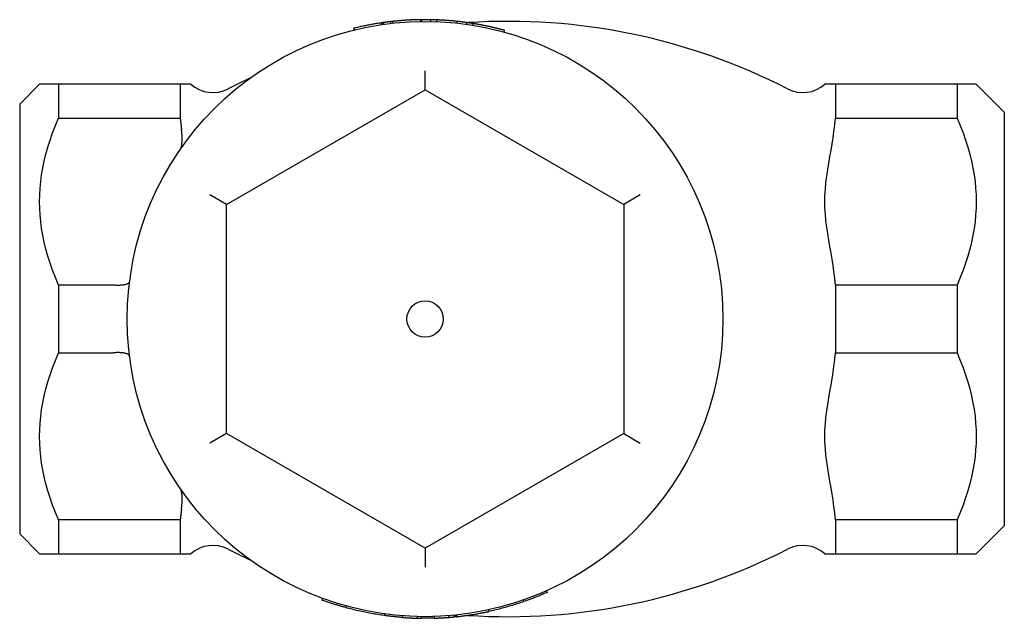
# Model space of a CAD drawing. Header units: millimetres. Extents: x 51 to 3895, y 67 to 331.
# Tile 2 of 3: x 284 to 344, y 295 to 331. Entities that reach past the tile are written whole.
import ezdxf

# ---------------------------------------------------------------- set-up
doc = ezdxf.new("R2010")
doc.units = ezdxf.units.MM
doc.layers.add('DETAIL', color=2, linetype='Continuous')

msp = doc.modelspace()

# ---------------------------------------------------------------- linework, layer by layer
at = {"layer": 'DETAIL'}
for p, q in [((305.996, 330.89), (305.981, 330.989)), ((306.107, 331.007), (306.077, 331.003)), ((306.091, 330.904), (306.077, 331.003)), ((306.121, 330.908), (306.107, 331.007)), ((306.557, 330.964), (306.545, 331.063)), ((306.682, 330.978), (306.671, 331.078)), ((308.369, 331.082), (308.368, 331.182)), ((308.433, 331.082), (308.432, 331.182)), ((308.965, 331.08), (308.966, 331.18)), ((309.343, 331.069), (309.347, 331.169)), ((310.567, 330.978), (310.578, 331.078)), ((311.139, 330.907), (311.153, 331.006)), ((311.52, 330.849), (311.536, 330.948)), ((304.33, 330.666), (304.314, 330.662)), ((304.337, 330.565), (304.314, 330.662)), ((304.354, 330.569), (304.33, 330.666)), ((313.403, 330.438), (313.429, 330.534)), ((308.626, 326.94), (308.626, 328.095)), ((284.126, 326.083), (285.326, 327.283)), ((286.476, 327.283), (285.326, 327.283)), ((286.476, 327.283), (286.476, 325.232)), ((293.826, 327.283), (286.476, 327.283)), ((293.826, 327.283), (293.826, 325.232)), ((293.873, 327.283), (293.826, 327.283)), ((294.472, 327.283), (293.873, 327.283)), ((333.378, 327.283), (332.78, 327.283)), ((333.426, 327.283), (333.378, 327.283)), ((333.426, 327.283), (333.426, 325.232)), ((340.776, 327.283), (333.426, 327.283)), ((340.776, 327.283), (340.776, 325.232)), ((341.926, 327.283), (340.776, 327.283)), ((343.626, 325.583), (341.926, 327.283)), ((296.626, 320.012), (308.626, 326.94)), ((308.626, 326.94), (320.626, 320.012)), ((284.126, 326.083), (284.126, 300.083)), ((343.626, 325.583), (343.626, 300.583)), ((286.476, 325.232), (293.826, 325.232)), ((333.426, 325.232), (340.776, 325.232)), ((296.626, 320.012), (295.626, 320.589)), ((321.626, 320.589), (320.626, 320.012)), ((296.626, 306.155), (296.626, 320.012)), ((320.626, 320.012), (320.626, 306.155)), ((286.476, 315.135), (286.476, 311.032)), ((289.752, 315.135), (286.476, 315.135)), ((333.426, 315.135), (333.426, 311.032)), ((340.776, 315.135), (333.426, 315.135)), ((340.776, 315.135), (340.776, 311.032)), ((286.476, 311.032), (289.752, 311.032)), ((333.426, 311.032), (340.776, 311.032)), ((296.626, 306.155), (295.626, 305.578)), ((308.626, 299.227), (296.626, 306.155)), ((320.626, 306.155), (308.626, 299.227)), ((320.626, 306.155), (321.626, 305.578)), ((286.476, 300.935), (286.476, 298.883)), ((293.826, 300.935), (286.476, 300.935)), ((293.826, 300.935), (293.826, 298.883)), ((333.426, 300.935), (333.426, 298.883)), ((340.776, 300.935), (333.426, 300.935)), ((340.776, 300.935), (340.776, 298.883)), ((343.626, 300.583), (341.926, 298.883)), ((284.126, 300.083), (285.326, 298.883)), ((285.326, 298.883), (286.476, 298.883)), ((286.476, 298.883), (293.826, 298.883)), ((293.826, 298.883), (293.873, 298.883)), ((293.873, 298.883), (294.472, 298.883)), ((308.626, 299.227), (308.626, 298.072)), ((332.78, 298.883), (333.378, 298.883)), ((333.378, 298.883), (333.426, 298.883)), ((333.426, 298.883), (340.776, 298.883)), ((340.776, 298.883), (341.926, 298.883)), ((315.952, 296.642), (315.993, 296.551)), ((302.426, 296.185), (302.392, 296.091)), ((303.854, 295.727), (303.828, 295.631)), ((314.558, 296.089), (314.591, 295.995)), ((306.181, 295.25), (306.168, 295.151)), ((307.259, 295.135), (307.251, 295.036)), ((310.046, 295.14), (310.054, 295.04)), ((310.347, 295.166), (310.356, 295.066)), ((310.482, 295.079), (310.471, 295.178)), ((310.516, 295.183), (310.526, 295.083)), ((310.541, 295.186), (310.552, 295.086)), ((312.456, 295.496), (312.478, 295.398)), ((312.461, 295.497), (312.482, 295.399)), ((312.478, 295.398), (312.482, 295.399)), ((308.139, 295.09), (308.136, 294.99)), ((308.381, 295.085), (308.379, 294.985)), ((309.164, 295.091), (309.167, 294.991)), ((310.526, 295.083), (310.552, 295.086))]:
    msp.add_line(p, q, dxfattribs=at)
at = {"layer": 'DETAIL', "flags": 128}
for points in [[(305.981, 330.989), (305.912, 330.979), (305.843, 330.968), (305.773, 330.957), (305.704, 330.946), (305.635, 330.935), (305.566, 330.923), (305.497, 330.911), (305.428, 330.899), (305.359, 330.886), (305.29, 330.873), (305.221, 330.86), (305.152, 330.847), (305.083, 330.833), (305.015, 330.819), (304.946, 330.805), (304.877, 330.791), (304.809, 330.776), (304.74, 330.761), (304.672, 330.746), (304.603, 330.731), (304.535, 330.715), (304.467, 330.699), (304.399, 330.683), (304.33, 330.666)], [(306.077, 331.003), (306.074, 331.003), (306.071, 331.002), (306.068, 331.002), (306.064, 331.001), (306.061, 331.001), (306.058, 331), (306.054, 331), (306.05, 330.999), (306.047, 330.999), (306.043, 330.998), (306.039, 330.998), (306.035, 330.997), (306.031, 330.996), (306.027, 330.996), (306.023, 330.995), (306.018, 330.995), (306.014, 330.994), (306.01, 330.993), (306.005, 330.993), (306, 330.992), (305.996, 330.991), (305.991, 330.991), (305.986, 330.99), (305.981, 330.989)], [(306.545, 331.063), (306.527, 331.061), (306.509, 331.059), (306.49, 331.057), (306.472, 331.055), (306.454, 331.052), (306.436, 331.05), (306.417, 331.048), (306.399, 331.046), (306.381, 331.043), (306.362, 331.041), (306.344, 331.039), (306.326, 331.037), (306.308, 331.034), (306.289, 331.032), (306.271, 331.029), (306.253, 331.027), (306.234, 331.025), (306.216, 331.022), (306.198, 331.02), (306.18, 331.017), (306.161, 331.015), (306.143, 331.012), (306.125, 331.01), (306.107, 331.007)], [(306.671, 331.078), (306.666, 331.077), (306.661, 331.076), (306.656, 331.076), (306.65, 331.075), (306.645, 331.075), (306.64, 331.074), (306.635, 331.074), (306.629, 331.073), (306.624, 331.072), (306.619, 331.072), (306.614, 331.071), (306.608, 331.071), (306.603, 331.07), (306.598, 331.069), (306.593, 331.069), (306.587, 331.068), (306.582, 331.068), (306.577, 331.067), (306.572, 331.066), (306.566, 331.066), (306.561, 331.065), (306.556, 331.065), (306.551, 331.064), (306.545, 331.063)], [(307.583, 331.153), (307.513, 331.149), (307.445, 331.145), (307.38, 331.14), (307.318, 331.136), (307.258, 331.132), (307.201, 331.127), (307.146, 331.123), (307.094, 331.118), (307.045, 331.114), (306.998, 331.11), (306.954, 331.106), (306.912, 331.102), (306.874, 331.098), (306.839, 331.095), (306.807, 331.092), (306.778, 331.089), (306.753, 331.086), (306.732, 331.084), (306.713, 331.082), (306.698, 331.08), (306.686, 331.079), (306.678, 331.078), (306.673, 331.078), (306.671, 331.078)], [(308.368, 331.182), (308.346, 331.181), (308.323, 331.181), (308.298, 331.18), (308.272, 331.18), (308.244, 331.179), (308.216, 331.179), (308.185, 331.178), (308.154, 331.177), (308.121, 331.176), (308.086, 331.175), (308.051, 331.174), (308.013, 331.173), (307.976, 331.172), (307.938, 331.17), (307.901, 331.169), (307.865, 331.167), (307.828, 331.166), (307.792, 331.164), (307.756, 331.163), (307.721, 331.161), (307.686, 331.159), (307.651, 331.157), (307.617, 331.155), (307.583, 331.153)], [(308.432, 331.182), (308.429, 331.182), (308.427, 331.182), (308.424, 331.182), (308.421, 331.182), (308.419, 331.182), (308.416, 331.182), (308.413, 331.182), (308.41, 331.182), (308.408, 331.182), (308.405, 331.182), (308.402, 331.182), (308.4, 331.182), (308.397, 331.182), (308.394, 331.182), (308.392, 331.182), (308.389, 331.182), (308.386, 331.182), (308.384, 331.182), (308.381, 331.182), (308.378, 331.182), (308.376, 331.182), (308.373, 331.182), (308.37, 331.182), (308.368, 331.182)], [(308.966, 331.18), (308.944, 331.181), (308.922, 331.181), (308.9, 331.181), (308.877, 331.182), (308.855, 331.182), (308.833, 331.182), (308.811, 331.182), (308.788, 331.183), (308.766, 331.183), (308.744, 331.183), (308.722, 331.183), (308.699, 331.183), (308.677, 331.183), (308.655, 331.183), (308.633, 331.183), (308.61, 331.183), (308.588, 331.183), (308.566, 331.183), (308.543, 331.183), (308.521, 331.183), (308.499, 331.183), (308.477, 331.183), (308.454, 331.182), (308.432, 331.182)], [(309.347, 331.169), (309.331, 331.17), (309.315, 331.17), (309.299, 331.171), (309.283, 331.171), (309.267, 331.172), (309.252, 331.173), (309.236, 331.173), (309.22, 331.174), (309.204, 331.174), (309.188, 331.175), (309.172, 331.175), (309.157, 331.176), (309.141, 331.176), (309.125, 331.177), (309.109, 331.177), (309.093, 331.177), (309.077, 331.178), (309.062, 331.178), (309.046, 331.179), (309.03, 331.179), (309.014, 331.179), (308.998, 331.18), (308.982, 331.18), (308.966, 331.18)], [(310.578, 331.078), (310.527, 331.083), (310.476, 331.089), (310.425, 331.094), (310.373, 331.099), (310.322, 331.104), (310.271, 331.109), (310.22, 331.113), (310.168, 331.118), (310.117, 331.122), (310.066, 331.126), (310.014, 331.13), (309.963, 331.134), (309.912, 331.138), (309.86, 331.141), (309.809, 331.145), (309.758, 331.148), (309.706, 331.151), (309.655, 331.154), (309.604, 331.157), (309.552, 331.16), (309.501, 331.162), (309.449, 331.165), (309.398, 331.167), (309.347, 331.169)], [(311.153, 331.006), (311.129, 331.01), (311.105, 331.013), (311.081, 331.016), (311.057, 331.019), (311.033, 331.023), (311.009, 331.026), (310.985, 331.029), (310.962, 331.032), (310.938, 331.035), (310.914, 331.038), (310.89, 331.041), (310.866, 331.044), (310.842, 331.047), (310.818, 331.05), (310.794, 331.053), (310.77, 331.056), (310.746, 331.059), (310.722, 331.062), (310.698, 331.064), (310.674, 331.067), (310.65, 331.07), (310.626, 331.073), (310.602, 331.075), (310.578, 331.078)], [(311.536, 330.948), (311.52, 330.951), (311.504, 330.953), (311.488, 330.956), (311.472, 330.958), (311.456, 330.961), (311.44, 330.963), (311.424, 330.966), (311.408, 330.968), (311.393, 330.971), (311.377, 330.973), (311.361, 330.976), (311.345, 330.978), (311.329, 330.98), (311.313, 330.983), (311.297, 330.985), (311.281, 330.988), (311.265, 330.99), (311.249, 330.992), (311.233, 330.995), (311.217, 330.997), (311.201, 330.999), (311.185, 331.002), (311.169, 331.004), (311.153, 331.006)], [(311.178, 331.003), (311.18, 331.003), (311.182, 331.003), (311.184, 331.003), (311.187, 331.003), (311.189, 331.003), (311.191, 331.003), (311.193, 331.003), (311.195, 331.004), (311.197, 331.004), (311.199, 331.004), (311.201, 331.004), (311.203, 331.004), (311.205, 331.004), (311.207, 331.004), (311.209, 331.004), (311.211, 331.005), (311.214, 331.005), (311.216, 331.005), (311.218, 331.005), (311.22, 331.005), (311.222, 331.005), (311.224, 331.005), (311.226, 331.005), (311.228, 331.006)], [(311.896, 330.886), (311.868, 330.891), (311.842, 330.895), (311.816, 330.9), (311.792, 330.904), (311.768, 330.909), (311.746, 330.913), (311.724, 330.916), (311.704, 330.92), (311.684, 330.923), (311.666, 330.926), (311.648, 330.929), (311.632, 330.932), (311.616, 330.935), (311.603, 330.937), (311.59, 330.939), (311.579, 330.941), (311.569, 330.943), (311.56, 330.944), (311.553, 330.945), (311.547, 330.946), (311.542, 330.947), (311.539, 330.947), (311.537, 330.948), (311.536, 330.948)], [(312.682, 330.723), (312.638, 330.733), (312.596, 330.743), (312.554, 330.752), (312.513, 330.761), (312.474, 330.77), (312.435, 330.778), (312.398, 330.786), (312.362, 330.794), (312.327, 330.801), (312.293, 330.808), (312.26, 330.815), (312.228, 330.821), (312.197, 330.828), (312.167, 330.834), (312.137, 330.84), (312.108, 330.845), (312.079, 330.851), (312.051, 330.856), (312.024, 330.862), (311.997, 330.867), (311.971, 330.872), (311.945, 330.876), (311.92, 330.881), (311.896, 330.886)], [(313.429, 330.534), (313.398, 330.543), (313.367, 330.551), (313.336, 330.56), (313.305, 330.568), (313.274, 330.576), (313.243, 330.585), (313.212, 330.593), (313.181, 330.601), (313.15, 330.609), (313.119, 330.617), (313.088, 330.625), (313.057, 330.633), (313.026, 330.641), (312.994, 330.648), (312.963, 330.656), (312.932, 330.664), (312.901, 330.671), (312.87, 330.679), (312.838, 330.686), (312.807, 330.694), (312.776, 330.701), (312.745, 330.709), (312.713, 330.716), (312.682, 330.723)], [(286.476, 315.135), (286.286, 315.585), (286.115, 316.028), (285.961, 316.463), (285.826, 316.892), (285.707, 317.315), (285.605, 317.734), (285.519, 318.148), (285.449, 318.559), (285.395, 318.967), (285.357, 319.374), (285.334, 319.779), (285.326, 320.183), (285.334, 320.588), (285.357, 320.993), (285.395, 321.399), (285.449, 321.808), (285.519, 322.219), (285.605, 322.633), (285.707, 323.052), (285.826, 323.475), (285.961, 323.904), (286.115, 324.339), (286.286, 324.781), (286.476, 325.232)], [(293.826, 325.232), (293.828, 325.214), (293.83, 325.197), (293.832, 325.179), (293.834, 325.162), (293.836, 325.144), (293.838, 325.127), (293.84, 325.109), (293.842, 325.092), (293.844, 325.074), (293.846, 325.057), (293.848, 325.039), (293.85, 325.022), (293.852, 325.004), (293.854, 324.987), (293.856, 324.969), (293.858, 324.952), (293.86, 324.934), (293.862, 324.917), (293.864, 324.9), (293.866, 324.882), (293.868, 324.865), (293.87, 324.847), (293.871, 324.83), (293.873, 324.813)], [(333.378, 324.813), (333.38, 324.83), (333.382, 324.847), (333.384, 324.865), (333.386, 324.882), (333.388, 324.9), (333.39, 324.917), (333.392, 324.934), (333.394, 324.952), (333.396, 324.969), (333.398, 324.987), (333.4, 325.004), (333.402, 325.022), (333.404, 325.039), (333.406, 325.057), (333.408, 325.074), (333.41, 325.092), (333.412, 325.109), (333.414, 325.127), (333.416, 325.144), (333.418, 325.162), (333.42, 325.179), (333.422, 325.197), (333.424, 325.214), (333.426, 325.232)], [(340.776, 325.232), (340.966, 324.781), (341.137, 324.339), (341.29, 323.904), (341.426, 323.475), (341.545, 323.052), (341.647, 322.633), (341.733, 322.219), (341.803, 321.808), (341.857, 321.399), (341.895, 320.993), (341.918, 320.588), (341.926, 320.183), (341.918, 319.779), (341.895, 319.374), (341.857, 318.967), (341.803, 318.559), (341.733, 318.148), (341.647, 317.734), (341.545, 317.315), (341.426, 316.892), (341.29, 316.463), (341.137, 316.028), (340.966, 315.585), (340.776, 315.135)], [(293.851, 323.364), (293.859, 323.378), (293.867, 323.396), (293.876, 323.418), (293.884, 323.443), (293.892, 323.473), (293.9, 323.505), (293.908, 323.541), (293.915, 323.58), (293.922, 323.623), (293.928, 323.669), (293.933, 323.719), (293.938, 323.771), (293.941, 323.826), (293.944, 323.885), (293.945, 323.945), (293.945, 324.009), (293.944, 324.075), (293.941, 324.143), (293.937, 324.212), (293.931, 324.284), (293.925, 324.357), (293.917, 324.433), (293.909, 324.51), (293.899, 324.589)], [(293.873, 324.813), (293.874, 324.803), (293.875, 324.794), (293.876, 324.785), (293.878, 324.775), (293.879, 324.766), (293.88, 324.756), (293.881, 324.747), (293.882, 324.738), (293.883, 324.728), (293.884, 324.719), (293.885, 324.71), (293.886, 324.7), (293.887, 324.691), (293.888, 324.682), (293.889, 324.672), (293.89, 324.663), (293.892, 324.654), (293.893, 324.645), (293.894, 324.635), (293.895, 324.626), (293.896, 324.617), (293.897, 324.607), (293.898, 324.598), (293.899, 324.589)], [(333.378, 315.554), (333.33, 315.948), (333.276, 316.324), (333.217, 316.692), (333.153, 317.071), (333.085, 317.458), (333.018, 317.852), (332.953, 318.248), (332.895, 318.645), (332.847, 319.04), (332.811, 319.43), (332.788, 319.812), (332.78, 320.183), (332.788, 320.555), (332.811, 320.937), (332.847, 321.327), (332.895, 321.722), (332.953, 322.119), (333.018, 322.515), (333.085, 322.908), (333.153, 323.296), (333.217, 323.675), (333.276, 324.042), (333.33, 324.419), (333.378, 324.813)], [(333.426, 315.135), (333.424, 315.153), (333.422, 315.17), (333.42, 315.188), (333.418, 315.205), (333.416, 315.223), (333.414, 315.24), (333.412, 315.258), (333.41, 315.275), (333.408, 315.293), (333.406, 315.31), (333.404, 315.328), (333.402, 315.345), (333.4, 315.363), (333.398, 315.38), (333.396, 315.398), (333.394, 315.415), (333.392, 315.432), (333.39, 315.45), (333.388, 315.467), (333.386, 315.485), (333.384, 315.502), (333.382, 315.519), (333.38, 315.537), (333.378, 315.554)], [(289.798, 315.133), (289.796, 315.133), (289.794, 315.133), (289.792, 315.133), (289.79, 315.133), (289.788, 315.133), (289.786, 315.134), (289.784, 315.134), (289.783, 315.134), (289.781, 315.134), (289.779, 315.134), (289.777, 315.134), (289.775, 315.134), (289.773, 315.134), (289.771, 315.135), (289.769, 315.135), (289.767, 315.135), (289.765, 315.135), (289.763, 315.135), (289.762, 315.135), (289.76, 315.135), (289.758, 315.135), (289.756, 315.135), (289.754, 315.135), (289.752, 315.135)], [(290.768, 315.341), (290.764, 315.321), (290.755, 315.302), (290.743, 315.283), (290.727, 315.264), (290.708, 315.247), (290.684, 315.23), (290.657, 315.214), (290.627, 315.2), (290.594, 315.186), (290.557, 315.173), (290.517, 315.162), (290.474, 315.152), (290.428, 315.143), (290.38, 315.135), (290.329, 315.129), (290.276, 315.124), (290.221, 315.12), (290.164, 315.118), (290.105, 315.117), (290.046, 315.117), (289.985, 315.119), (289.923, 315.122), (289.861, 315.127), (289.798, 315.133)], [(286.476, 300.935), (286.286, 301.385), (286.115, 301.828), (285.961, 302.263), (285.826, 302.692), (285.707, 303.115), (285.605, 303.534), (285.519, 303.948), (285.449, 304.359), (285.395, 304.767), (285.357, 305.174), (285.334, 305.579), (285.326, 305.983), (285.334, 306.388), (285.357, 306.793), (285.395, 307.199), (285.449, 307.608), (285.519, 308.019), (285.605, 308.433), (285.707, 308.852), (285.826, 309.275), (285.961, 309.704), (286.115, 310.139), (286.286, 310.581), (286.476, 311.032)], [(289.752, 311.032), (289.754, 311.032), (289.756, 311.032), (289.758, 311.032), (289.76, 311.032), (289.762, 311.032), (289.763, 311.032), (289.765, 311.032), (289.767, 311.032), (289.769, 311.032), (289.771, 311.032), (289.773, 311.032), (289.775, 311.032), (289.777, 311.033), (289.779, 311.033), (289.781, 311.033), (289.783, 311.033), (289.784, 311.033), (289.786, 311.033), (289.788, 311.033), (289.79, 311.034), (289.792, 311.034), (289.794, 311.034), (289.796, 311.034), (289.798, 311.034)], [(290.768, 310.825), (290.764, 310.846), (290.755, 310.865), (290.743, 310.884), (290.727, 310.903), (290.708, 310.92), (290.684, 310.937), (290.657, 310.952), (290.627, 310.967), (290.594, 310.981), (290.557, 310.993), (290.517, 311.005), (290.474, 311.015), (290.428, 311.024), (290.38, 311.032), (290.329, 311.038), (290.276, 311.043), (290.221, 311.047), (290.164, 311.049), (290.105, 311.05), (290.046, 311.05), (289.985, 311.048), (289.923, 311.045), (289.861, 311.04), (289.798, 311.034)], [(333.378, 301.354), (333.33, 301.748), (333.276, 302.124), (333.217, 302.492), (333.153, 302.871), (333.085, 303.258), (333.018, 303.652), (332.953, 304.048), (332.895, 304.445), (332.847, 304.84), (332.811, 305.23), (332.788, 305.612), (332.78, 305.983), (332.788, 306.355), (332.811, 306.737), (332.847, 307.127), (332.895, 307.522), (332.953, 307.919), (333.018, 308.315), (333.085, 308.708), (333.153, 309.096), (333.217, 309.475), (333.276, 309.842), (333.33, 310.219), (333.378, 310.613)], [(333.378, 310.613), (333.38, 310.63), (333.382, 310.647), (333.384, 310.665), (333.386, 310.682), (333.388, 310.7), (333.39, 310.717), (333.392, 310.734), (333.394, 310.752), (333.396, 310.769), (333.398, 310.787), (333.4, 310.804), (333.402, 310.822), (333.404, 310.839), (333.406, 310.857), (333.408, 310.874), (333.41, 310.892), (333.412, 310.909), (333.414, 310.927), (333.416, 310.944), (333.418, 310.962), (333.42, 310.979), (333.422, 310.997), (333.424, 311.014), (333.426, 311.032)], [(340.776, 311.032), (340.966, 310.581), (341.137, 310.139), (341.29, 309.704), (341.426, 309.275), (341.545, 308.852), (341.647, 308.433), (341.733, 308.019), (341.803, 307.608), (341.857, 307.199), (341.895, 306.793), (341.918, 306.388), (341.926, 305.983), (341.918, 305.579), (341.895, 305.174), (341.857, 304.767), (341.803, 304.359), (341.733, 303.948), (341.647, 303.534), (341.545, 303.115), (341.426, 302.692), (341.29, 302.263), (341.137, 301.828), (340.966, 301.385), (340.776, 300.935)], [(293.899, 301.578), (293.909, 301.657), (293.917, 301.733), (293.925, 301.808), (293.931, 301.879), (293.936, 301.949), (293.94, 302.016), (293.943, 302.081), (293.944, 302.143), (293.945, 302.203), (293.944, 302.261), (293.943, 302.316), (293.94, 302.368), (293.936, 302.419), (293.931, 302.468), (293.926, 302.516), (293.919, 302.561), (293.912, 302.604), (293.904, 302.644), (293.896, 302.681), (293.887, 302.714), (293.878, 302.743), (293.869, 302.768), (293.86, 302.788), (293.851, 302.803)], [(293.873, 301.354), (293.871, 301.337), (293.87, 301.319), (293.868, 301.302), (293.866, 301.285), (293.864, 301.267), (293.862, 301.25), (293.86, 301.232), (293.858, 301.215), (293.856, 301.198), (293.854, 301.18), (293.852, 301.163), (293.85, 301.145), (293.848, 301.128), (293.846, 301.11), (293.844, 301.093), (293.842, 301.075), (293.84, 301.058), (293.838, 301.04), (293.836, 301.023), (293.834, 301.005), (293.832, 300.988), (293.83, 300.97), (293.828, 300.953), (293.826, 300.935)], [(293.899, 301.578), (293.898, 301.569), (293.897, 301.559), (293.896, 301.55), (293.895, 301.541), (293.894, 301.532), (293.893, 301.522), (293.892, 301.513), (293.89, 301.504), (293.889, 301.494), (293.888, 301.485), (293.887, 301.476), (293.886, 301.466), (293.885, 301.457), (293.884, 301.448), (293.883, 301.438), (293.882, 301.429), (293.881, 301.42), (293.88, 301.41), (293.879, 301.401), (293.878, 301.392), (293.876, 301.382), (293.875, 301.373), (293.874, 301.364), (293.873, 301.354)], [(333.426, 300.935), (333.424, 300.953), (333.422, 300.97), (333.42, 300.988), (333.418, 301.005), (333.416, 301.023), (333.414, 301.04), (333.412, 301.058), (333.41, 301.075), (333.408, 301.093), (333.406, 301.11), (333.404, 301.128), (333.402, 301.145), (333.4, 301.163), (333.398, 301.18), (333.396, 301.198), (333.394, 301.215), (333.392, 301.232), (333.39, 301.25), (333.388, 301.267), (333.386, 301.285), (333.384, 301.302), (333.382, 301.319), (333.38, 301.337), (333.378, 301.354)], [(315.993, 296.551), (315.936, 296.525), (315.878, 296.5), (315.82, 296.475), (315.763, 296.45), (315.705, 296.425), (315.647, 296.401), (315.589, 296.376), (315.531, 296.352), (315.473, 296.328), (315.415, 296.305), (315.356, 296.281), (315.298, 296.258), (315.239, 296.235), (315.181, 296.212), (315.122, 296.189), (315.064, 296.167), (315.005, 296.145), (314.946, 296.123), (314.887, 296.101), (314.828, 296.079), (314.769, 296.058), (314.71, 296.037), (314.651, 296.016), (314.591, 295.995)], [(303.828, 295.631), (303.767, 295.648), (303.706, 295.665), (303.646, 295.682), (303.586, 295.699), (303.525, 295.717), (303.465, 295.735), (303.405, 295.753), (303.345, 295.771), (303.285, 295.789), (303.225, 295.808), (303.165, 295.827), (303.105, 295.846), (303.045, 295.865), (302.985, 295.885), (302.925, 295.904), (302.866, 295.924), (302.806, 295.944), (302.747, 295.965), (302.687, 295.985), (302.628, 296.006), (302.569, 296.027), (302.51, 296.048), (302.451, 296.069), (302.392, 296.091)], [(314.591, 295.995), (314.505, 295.965), (314.418, 295.935), (314.332, 295.906), (314.245, 295.878), (314.158, 295.85), (314.071, 295.822), (313.984, 295.795), (313.896, 295.768), (313.809, 295.741), (313.721, 295.715), (313.634, 295.69), (313.546, 295.665), (313.458, 295.64), (313.37, 295.616), (313.281, 295.592), (313.193, 295.569), (313.105, 295.546), (313.016, 295.524), (312.927, 295.502), (312.839, 295.48), (312.75, 295.459), (312.661, 295.439), (312.572, 295.419), (312.482, 295.399)], [(306.168, 295.151), (306.069, 295.165), (305.971, 295.179), (305.872, 295.194), (305.774, 295.21), (305.675, 295.226), (305.577, 295.242), (305.479, 295.259), (305.381, 295.277), (305.283, 295.295), (305.185, 295.313), (305.087, 295.333), (304.99, 295.352), (304.892, 295.373), (304.795, 295.394), (304.698, 295.415), (304.6, 295.437), (304.503, 295.459), (304.406, 295.482), (304.31, 295.506), (304.213, 295.53), (304.116, 295.554), (304.02, 295.579), (303.924, 295.605), (303.828, 295.631)], [(307.251, 295.036), (307.206, 295.039), (307.161, 295.043), (307.116, 295.047), (307.07, 295.05), (307.025, 295.054), (306.98, 295.058), (306.935, 295.063), (306.889, 295.067), (306.844, 295.071), (306.799, 295.076), (306.754, 295.08), (306.709, 295.085), (306.664, 295.09), (306.618, 295.095), (306.573, 295.1), (306.528, 295.105), (306.483, 295.111), (306.438, 295.116), (306.393, 295.122), (306.348, 295.127), (306.303, 295.133), (306.258, 295.139), (306.213, 295.145), (306.168, 295.151)], [(310.552, 295.086), (310.56, 295.087), (310.571, 295.088), (310.585, 295.09), (310.602, 295.092), (310.623, 295.094), (310.646, 295.096), (310.672, 295.099), (310.702, 295.103), (310.734, 295.107), (310.769, 295.111), (310.808, 295.115), (310.849, 295.12), (310.893, 295.126), (310.94, 295.132), (310.989, 295.138), (311.04, 295.145), (311.094, 295.152), (311.15, 295.16), (311.209, 295.169), (311.27, 295.178), (311.334, 295.187), (311.4, 295.197), (311.468, 295.208), (311.539, 295.219)], [(311.228, 295.161), (311.226, 295.161), (311.224, 295.161), (311.222, 295.162), (311.22, 295.162), (311.218, 295.162), (311.216, 295.162), (311.214, 295.162), (311.211, 295.162), (311.209, 295.162), (311.207, 295.163), (311.205, 295.163), (311.203, 295.163), (311.201, 295.163), (311.199, 295.163), (311.197, 295.163), (311.195, 295.163), (311.193, 295.163), (311.191, 295.164), (311.189, 295.164), (311.187, 295.164), (311.184, 295.164), (311.182, 295.164), (311.18, 295.164), (311.178, 295.164)], [(311.539, 295.219), (311.61, 295.231), (311.679, 295.243), (311.745, 295.254), (311.809, 295.265), (311.87, 295.276), (311.928, 295.287), (311.984, 295.298), (312.038, 295.308), (312.089, 295.318), (312.137, 295.327), (312.183, 295.336), (312.226, 295.345), (312.266, 295.353), (312.303, 295.361), (312.336, 295.368), (312.366, 295.374), (312.392, 295.38), (312.415, 295.384), (312.434, 295.389), (312.45, 295.392), (312.462, 295.395), (312.471, 295.396), (312.476, 295.398), (312.478, 295.398)], [(307.251, 295.036), (307.303, 295.032), (307.354, 295.028), (307.404, 295.025), (307.452, 295.021), (307.5, 295.018), (307.546, 295.016), (307.592, 295.013), (307.636, 295.01), (307.679, 295.008), (307.721, 295.006), (307.762, 295.004), (307.802, 295.002), (307.84, 295), (307.877, 294.999), (307.911, 294.998), (307.944, 294.996), (307.975, 294.995), (308.004, 294.994), (308.03, 294.993), (308.055, 294.992), (308.078, 294.992), (308.1, 294.991), (308.119, 294.991), (308.136, 294.99)], [(308.136, 294.99), (308.146, 294.99), (308.156, 294.99), (308.167, 294.989), (308.177, 294.989), (308.187, 294.989), (308.197, 294.988), (308.207, 294.988), (308.217, 294.988), (308.227, 294.988), (308.237, 294.988), (308.248, 294.987), (308.258, 294.987), (308.268, 294.987), (308.278, 294.987), (308.288, 294.987), (308.298, 294.986), (308.308, 294.986), (308.318, 294.986), (308.329, 294.986), (308.339, 294.986), (308.349, 294.986), (308.359, 294.985), (308.369, 294.985), (308.379, 294.985)], [(309.167, 294.991), (309.134, 294.991), (309.101, 294.99), (309.068, 294.989), (309.036, 294.988), (309.003, 294.987), (308.97, 294.987), (308.937, 294.986), (308.904, 294.986), (308.872, 294.985), (308.839, 294.985), (308.806, 294.984), (308.773, 294.984), (308.74, 294.984), (308.707, 294.984), (308.675, 294.983), (308.642, 294.983), (308.609, 294.983), (308.576, 294.983), (308.543, 294.984), (308.51, 294.984), (308.478, 294.984), (308.445, 294.984), (308.412, 294.985), (308.379, 294.985)], [(309.167, 294.991), (309.204, 294.993), (309.241, 294.994), (309.278, 294.995), (309.315, 294.997), (309.352, 294.998), (309.389, 294.999), (309.426, 295.001), (309.463, 295.003), (309.5, 295.005), (309.537, 295.006), (309.574, 295.008), (309.611, 295.01), (309.648, 295.012), (309.685, 295.014), (309.721, 295.017), (309.758, 295.019), (309.795, 295.021), (309.832, 295.024), (309.869, 295.026), (309.906, 295.029), (309.943, 295.031), (309.98, 295.034), (310.017, 295.037), (310.054, 295.04)], [(310.054, 295.04), (310.066, 295.041), (310.079, 295.042), (310.092, 295.043), (310.104, 295.044), (310.117, 295.045), (310.129, 295.046), (310.142, 295.047), (310.155, 295.048), (310.167, 295.049), (310.18, 295.05), (310.193, 295.051), (310.205, 295.052), (310.218, 295.054), (310.23, 295.055), (310.243, 295.056), (310.256, 295.057), (310.268, 295.058), (310.281, 295.059), (310.293, 295.06), (310.306, 295.062), (310.319, 295.063), (310.331, 295.064), (310.344, 295.065), (310.356, 295.066)], [(310.482, 295.079), (310.476, 295.078), (310.471, 295.078), (310.466, 295.077), (310.461, 295.077), (310.456, 295.076), (310.45, 295.076), (310.445, 295.075), (310.44, 295.075), (310.435, 295.074), (310.43, 295.074), (310.424, 295.073), (310.419, 295.072), (310.414, 295.072), (310.409, 295.071), (310.403, 295.071), (310.398, 295.07), (310.393, 295.07), (310.388, 295.069), (310.383, 295.069), (310.377, 295.068), (310.372, 295.068), (310.367, 295.067), (310.362, 295.067), (310.356, 295.066)], [(310.482, 295.079), (310.482, 295.079), (310.482, 295.079), (310.482, 295.079), (310.483, 295.079), (310.484, 295.079), (310.484, 295.079), (310.485, 295.079), (310.487, 295.079), (310.488, 295.079), (310.489, 295.08), (310.491, 295.08), (310.493, 295.08), (310.495, 295.08), (310.497, 295.08), (310.499, 295.081), (310.502, 295.081), (310.504, 295.081), (310.507, 295.081), (310.51, 295.082), (310.513, 295.082), (310.516, 295.082), (310.519, 295.083), (310.523, 295.083), (310.526, 295.083)]]:
    msp.add_lwpolyline(points, dxfattribs=at)
at = {"layer": 'DETAIL'}
for radius in [18, 1.1]:
    msp.add_circle((308.626, 313.083), radius, dxfattribs=at)
for centre, radius, start, end in [((313.626, 294.083), 37, 62.81017, 93.71573), ((295.805, 328.774), 2, 228.17645, 297.18987), ((313.626, 294.083), 37, 114.91946, 117.18982), ((331.447, 328.774), 2, 242.81018, 311.82355), ((295.805, 297.393), 2, 62.81013, 131.82355), ((331.447, 297.393), 2, 48.17645, 117.18982), ((313.626, 332.083), 37, 242.81018, 245.08054), ((313.626, 332.083), 37, 266.28427, 297.18983)]:
    msp.add_arc(centre, radius, start, end, dxfattribs=at)

doc.saveas('drawing.dxf')
